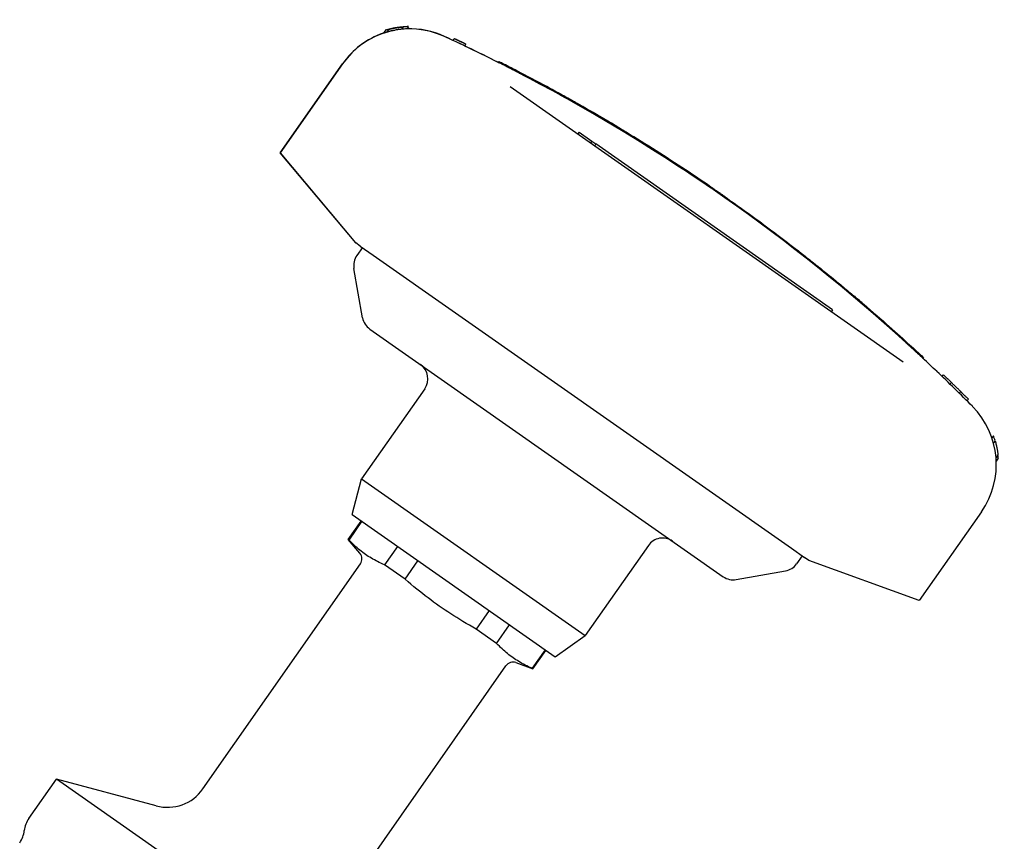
# Model space of a CAD drawing. Header units: millimetres. Extents: x 214 to 521, y 47 to 444.
# Tile 3 of 13: x 275 to 389, y 241 to 336. Entities that reach past the tile are written whole.
import ezdxf

# ---------------------------------------------------------------- set-up
doc = ezdxf.new("R2010")
doc.units = ezdxf.units.MM
doc.layers.add('Detail', color=2, linetype='Continuous')

msp = doc.modelspace()

# ---------------------------------------------------------------- linework, layer by layer
at = {"layer": 'Detail'}
for p, q in [((317.69, 334.59), (317.45, 334.26)), ((318.05, 334.7), (317.83, 334.37)), ((319.74, 334.98), (319.55, 334.71)), ((319.55, 334.97), (319.55, 334.97)), ((320.34, 335.01), (320.16, 334.76)), ((320.34, 335.01), (320.17, 334.76)), ((325.5, 333.42), (325.61, 333.65)), ((325.5, 333.42), (325.61, 333.65)), ((325.5, 333.42), (325.5, 333.42)), ((325.61, 333.65), (325.61, 333.65)), ((326.86, 332.78), (326.97, 333.01)), ((326.97, 333.01), (326.97, 333.01)), ((312.74, 330.72), (305.55, 320.45)), ((305.56, 320.45), (312.74, 330.71)), ((330.72, 330.89), (330.77, 330.98)), ((330.72, 330.89), (330.76, 330.87)), ((332.07, 328.12), (377.42, 296.37)), ((340.04, 322.85), (339.89, 322.65)), ((340.04, 322.85), (341.5, 321.83)), ((341.5, 321.83), (341.35, 321.63)), ((341.5, 321.83), (341.99, 321.49)), ((305.55, 320.45), (305.56, 320.45)), ((305.55, 320.45), (314.25, 310.08)), ((314.26, 310.08), (305.56, 320.45)), ((341.99, 321.49), (341.84, 321.28)), ((369.29, 302.37), (341.99, 321.49)), ((355.2, 316.43), (355.26, 316.52)), ((355.26, 316.52), (355.25, 316.52)), ((356.87, 315.28), (356.87, 315.28)), ((356.92, 315.36), (356.93, 315.36)), ((357.66, 314.72), (357.72, 314.8)), ((357.66, 314.72), (357.72, 314.8)), ((357.72, 314.8), (357.72, 314.8)), ((314.25, 310.08), (314.26, 310.08)), ((314.77, 309.72), (314.26, 310.08)), ((315.03, 309.54), (314.39, 308.62)), ((314.77, 309.72), (316.29, 308.66)), ((316.29, 308.66), (364.53, 274.88)), ((315.06, 301.44), (314.06, 307.13)), ((368.69, 306.36), (368.75, 306.44)), ((369.29, 302.37), (369.15, 302.17)), ((315.88, 300.15), (356.67, 271.59)), ((379.78, 296.85), (379.71, 296.77)), ((381.92, 294.68), (382.1, 294.86)), ((381.92, 294.68), (382.1, 294.86)), ((382.1, 294.86), (382.1, 294.86)), ((322.23, 293.27), (314.94, 282.86)), ((382.82, 293.81), (383, 293.99)), ((382.82, 293.81), (383, 293.99)), ((383, 293.99), (383, 293.99)), ((383.89, 292.76), (384.07, 292.94)), ((384.78, 291.88), (384.96, 292.06)), ((387.85, 287.85), (387.68, 287.6)), ((387.86, 287.84), (387.68, 287.59)), ((388.04, 287.27), (387.86, 287.01)), ((388.37, 285.63), (388.15, 285.32)), ((388.4, 285.26), (388.18, 284.93)), ((313.84, 278.75), (314.94, 282.86)), ((314.94, 282.86), (340.75, 264.8)), ((313.84, 278.75), (337.26, 262.36)), ((386.47, 279.09), (379.28, 268.83)), ((313.41, 275.88), (314.9, 278.01)), ((313.5, 275.82), (314.99, 277.95)), ((313.5, 275.82), (313.41, 275.88)), ((314.75, 274.29), (313.41, 275.88)), ((319.09, 275.08), (317.59, 272.95)), ((348.03, 275.2), (340.75, 264.8)), ((364.53, 274.88), (366.04, 273.82)), ((365.78, 274), (365.14, 273.09)), ((366.56, 273.46), (366.04, 273.82)), ((296.64, 247.14), (314.8, 273.07)), ((319.96, 271.29), (317.59, 272.95)), ((319.96, 271.29), (321.45, 273.42)), ((379.28, 268.83), (366.56, 273.46)), ((358.16, 271.26), (363.85, 272.26)), ((329.65, 267.69), (328.15, 265.56)), ((330.52, 263.9), (332.02, 266.03)), ((330.52, 263.9), (328.15, 265.56)), ((337.26, 262.36), (340.75, 264.8)), ((336.11, 263.16), (334.62, 261.03)), ((334.71, 260.97), (336.2, 263.1)), ((313.43, 235.38), (331.59, 261.31)), ((332.75, 261.68), (334.71, 260.97)), ((334.71, 260.97), (334.62, 261.03)), ((276.55, 243.72), (279.73, 248.26)), ((291.25, 245.17), (279.73, 248.26)), ((320.28, 219.87), (279.73, 248.26))]:
    msp.add_line(p, q, dxfattribs=at)
at = {"layer": 'Detail', "flags": 128}
for points in [[(319.55, 334.71), (319.42, 334.7), (319.29, 334.68), (319.17, 334.67), (319.05, 334.65), (318.94, 334.63), (318.83, 334.61), (318.73, 334.59), (318.63, 334.57), (318.54, 334.55), (318.45, 334.54), (318.36, 334.52), (318.29, 334.5), (318.21, 334.48), (318.15, 334.46), (318.09, 334.45), (318.03, 334.43), (317.99, 334.42), (317.94, 334.41), (317.91, 334.4), (317.88, 334.39), (317.86, 334.38), (317.84, 334.38), (317.83, 334.38), (317.83, 334.37)], [(318.05, 334.7), (318.06, 334.7), (318.07, 334.7), (318.08, 334.71), (318.1, 334.71), (318.13, 334.72), (318.17, 334.73), (318.21, 334.74), (318.26, 334.75), (318.31, 334.76), (318.37, 334.77), (318.43, 334.79), (318.5, 334.8), (318.58, 334.82), (318.66, 334.83), (318.74, 334.85), (318.84, 334.87), (318.93, 334.88), (319.03, 334.9), (319.14, 334.92), (319.25, 334.93), (319.37, 334.95), (319.49, 334.96), (319.61, 334.97), (319.74, 334.98)], [(320.34, 335.01), (320.15, 335.01), (319.96, 335), (319.79, 334.99), (319.64, 334.97), (319.49, 334.96), (319.35, 334.94), (319.23, 334.93), (319.13, 334.92), (319.03, 334.9), (318.95, 334.89), (318.89, 334.88), (318.84, 334.87), (318.8, 334.86), (318.78, 334.86), (318.77, 334.86), (318.78, 334.86), (318.81, 334.86), (318.85, 334.87), (318.91, 334.88), (318.98, 334.89), (319.06, 334.91), (319.16, 334.92), (319.28, 334.94), (319.41, 334.95), (319.55, 334.97)], [(325.61, 333.65), (325.67, 333.62), (325.72, 333.6), (325.78, 333.57), (325.84, 333.55), (325.89, 333.52), (325.95, 333.49), (326.01, 333.47), (326.06, 333.44), (326.12, 333.41), (326.18, 333.39), (326.23, 333.36), (326.29, 333.33), (326.35, 333.3), (326.4, 333.28), (326.46, 333.25), (326.52, 333.22), (326.57, 333.2), (326.63, 333.17), (326.69, 333.14), (326.74, 333.12), (326.8, 333.09), (326.85, 333.06), (326.91, 333.04), (326.97, 333.01)], [(326.97, 333.01), (326.91, 333.04), (326.86, 333.06), (326.8, 333.09), (326.74, 333.12), (326.69, 333.14), (326.63, 333.17), (326.57, 333.2), (326.52, 333.22), (326.46, 333.25), (326.4, 333.28), (326.35, 333.3), (326.29, 333.33), (326.23, 333.36), (326.18, 333.38), (326.12, 333.41), (326.06, 333.44), (326.01, 333.46), (325.95, 333.49), (325.89, 333.52), (325.84, 333.54), (325.78, 333.57), (325.72, 333.6), (325.67, 333.62), (325.61, 333.65)], [(330.76, 330.87), (330.75, 330.88), (330.74, 330.88), (330.73, 330.89), (330.72, 330.89), (330.71, 330.9), (330.71, 330.9), (330.7, 330.9), (330.69, 330.91), (330.69, 330.91), (330.68, 330.91), (330.68, 330.91), (330.68, 330.91), (330.68, 330.91), (330.68, 330.91), (330.68, 330.91), (330.68, 330.91), (330.68, 330.91), (330.68, 330.91), (330.69, 330.91), (330.69, 330.91), (330.7, 330.9), (330.71, 330.9), (330.71, 330.9), (330.72, 330.89)], [(338.89, 326.56), (338.45, 326.8), (338.02, 327.04), (337.58, 327.29), (337.15, 327.52), (336.72, 327.76), (336.29, 327.99), (335.88, 328.21), (335.47, 328.43), (335.07, 328.64), (334.69, 328.85), (334.31, 329.04), (333.95, 329.23), (333.6, 329.42), (333.27, 329.59), (332.96, 329.75), (332.66, 329.91), (332.38, 330.05), (332.12, 330.18), (331.88, 330.3), (331.66, 330.42), (331.46, 330.52), (331.29, 330.61), (331.14, 330.68), (331.01, 330.75), (330.9, 330.8), (330.82, 330.84), (330.76, 330.87)], [(338.94, 326.65), (338.5, 326.89), (338.07, 327.13), (337.63, 327.37), (337.2, 327.61), (336.77, 327.84), (336.35, 328.07), (335.94, 328.29), (335.53, 328.51), (335.13, 328.72), (334.75, 328.93), (334.38, 329.12), (334.02, 329.31), (333.67, 329.49), (333.34, 329.67), (333.02, 329.83), (332.73, 329.98), (332.45, 330.13), (332.19, 330.26), (331.95, 330.38), (331.73, 330.5), (331.53, 330.6), (331.35, 330.69), (331.2, 330.76), (331.07, 330.83), (330.96, 330.88), (330.88, 330.93), (330.82, 330.96), (330.78, 330.98), (330.77, 330.98), (330.78, 330.98), (330.82, 330.96), (330.88, 330.93), (330.96, 330.88), (331.07, 330.83), (331.2, 330.76), (331.35, 330.68), (331.53, 330.6), (331.73, 330.49), (331.95, 330.38), (332.19, 330.26), (332.45, 330.13), (332.73, 329.98), (333.03, 329.83), (333.34, 329.66), (333.67, 329.49), (334.02, 329.31), (334.38, 329.12), (334.75, 328.92), (335.14, 328.72), (335.53, 328.51), (335.94, 328.29), (336.35, 328.07), (336.78, 327.84), (337.2, 327.61), (337.63, 327.37), (338.07, 327.13), (338.51, 326.89), (338.94, 326.64)], [(333.14, 329.65), (333.07, 329.69), (333.01, 329.72), (332.95, 329.76), (332.88, 329.79), (332.82, 329.82), (332.76, 329.85), (332.7, 329.88), (332.64, 329.91), (332.58, 329.95), (332.52, 329.98), (332.45, 330.01), (332.38, 330.05), (332.32, 330.08), (332.25, 330.11), (332.19, 330.15), (332.13, 330.18), (332.07, 330.21), (332.01, 330.24), (331.95, 330.27), (331.89, 330.3), (331.84, 330.33), (331.78, 330.36), (331.72, 330.38), (331.67, 330.41)], [(332.06, 330.33), (332.1, 330.31), (332.21, 330.25), (332.4, 330.15), (332.65, 330.02), (332.97, 329.86), (333.33, 329.67), (333.73, 329.46), (334.16, 329.24), (334.61, 329), (335.06, 328.76), (335.5, 328.53), (335.91, 328.3), (336.3, 328.1), (336.63, 327.92), (336.91, 327.76), (337.13, 327.65), (337.28, 327.56), (337.36, 327.52), (337.36, 327.52), (337.28, 327.56), (337.13, 327.64), (336.92, 327.76), (336.63, 327.92), (336.3, 328.1), (335.92, 328.3), (335.5, 328.53), (335.06, 328.76), (334.61, 329), (334.17, 329.23), (333.74, 329.46), (333.33, 329.67), (332.97, 329.86), (332.65, 330.02), (332.4, 330.15), (332.21, 330.25), (332.1, 330.31), (332.06, 330.33)], [(334.05, 329.18), (334.01, 329.2), (333.97, 329.22), (333.94, 329.24), (333.9, 329.26), (333.86, 329.28), (333.82, 329.3), (333.78, 329.32), (333.75, 329.34), (333.71, 329.36), (333.67, 329.38), (333.63, 329.4), (333.6, 329.42), (333.56, 329.44), (333.52, 329.46), (333.48, 329.48), (333.44, 329.5), (333.41, 329.52), (333.37, 329.54), (333.33, 329.56), (333.29, 329.58), (333.26, 329.6), (333.22, 329.61), (333.18, 329.63), (333.14, 329.65)], [(338.15, 327.08), (338.18, 327.07), (338.26, 327.02), (338.39, 326.95), (338.55, 326.86), (338.74, 326.76), (338.94, 326.64), (339.14, 326.53), (339.33, 326.42), (339.5, 326.33), (339.62, 326.26), (339.7, 326.22), (339.73, 326.2), (339.7, 326.22), (339.62, 326.26), (339.5, 326.33), (339.33, 326.42), (339.15, 326.53), (338.94, 326.64), (338.74, 326.76), (338.55, 326.86), (338.39, 326.95), (338.26, 327.02), (338.18, 327.07), (338.15, 327.08)], [(355.25, 316.52), (354.84, 316.8), (354.42, 317.09), (354, 317.37), (353.58, 317.66), (353.16, 317.94), (352.74, 318.22), (352.32, 318.5), (351.9, 318.77), (351.48, 319.05), (351.05, 319.33), (350.63, 319.6), (350.2, 319.88), (349.78, 320.15), (349.35, 320.42), (348.93, 320.69), (348.5, 320.96), (348.07, 321.23), (347.64, 321.5), (347.21, 321.77), (346.78, 322.04), (346.35, 322.3), (345.92, 322.56), (345.49, 322.83), (345.06, 323.09), (344.62, 323.35), (344.19, 323.61), (343.76, 323.87), (343.32, 324.13), (342.89, 324.38), (342.45, 324.64), (342.01, 324.89), (341.58, 325.15), (341.14, 325.4), (340.7, 325.65), (340.26, 325.9), (339.82, 326.15), (339.38, 326.4), (338.94, 326.65)], [(338.94, 326.64), (339.38, 326.4), (339.82, 326.15), (340.26, 325.9), (340.7, 325.65), (341.14, 325.4), (341.58, 325.14), (342.02, 324.89), (342.45, 324.64), (342.89, 324.38), (343.33, 324.12), (343.76, 323.87), (344.19, 323.61), (344.63, 323.35), (345.06, 323.09), (345.49, 322.82), (345.93, 322.56), (346.36, 322.3), (346.79, 322.03), (347.22, 321.77), (347.65, 321.5), (348.07, 321.23), (348.5, 320.96), (348.93, 320.69), (349.36, 320.42), (349.78, 320.15), (350.21, 319.88), (350.63, 319.6), (351.06, 319.33), (351.48, 319.05), (351.9, 318.77), (352.32, 318.49), (352.75, 318.21), (353.17, 317.93), (353.59, 317.65), (354, 317.37), (354.42, 317.09), (354.84, 316.8), (355.26, 316.52)], [(340.42, 325.81), (340.46, 325.79), (340.57, 325.72), (340.75, 325.62), (341, 325.48), (341.31, 325.3), (341.66, 325.1), (342.05, 324.87), (342.47, 324.62), (342.91, 324.37), (343.35, 324.11), (343.77, 323.86), (344.18, 323.62), (344.55, 323.39), (344.88, 323.2), (345.15, 323.03), (345.37, 322.9), (345.51, 322.81), (345.59, 322.77), (345.59, 322.77), (345.51, 322.81), (345.37, 322.9), (345.16, 323.03), (344.88, 323.19), (344.56, 323.39), (344.18, 323.61), (343.78, 323.86), (343.35, 324.11), (342.91, 324.37), (342.48, 324.62), (342.06, 324.87), (341.66, 325.1), (341.31, 325.3), (341, 325.48), (340.75, 325.62), (340.57, 325.72), (340.46, 325.79), (340.42, 325.81)], [(355.26, 316.52), (355.36, 316.45), (355.46, 316.38), (355.57, 316.3), (355.67, 316.23), (355.77, 316.16), (355.88, 316.09), (355.98, 316.02), (356.08, 315.95), (356.18, 315.88), (356.29, 315.81), (356.39, 315.74), (356.49, 315.66), (356.6, 315.59), (356.7, 315.52), (356.8, 315.45), (356.9, 315.38), (357.01, 315.31), (357.11, 315.23), (357.21, 315.16), (357.31, 315.09), (357.41, 315.02), (357.52, 314.95), (357.62, 314.87), (357.72, 314.8)], [(356.92, 315.36), (356.85, 315.41), (356.78, 315.46), (356.72, 315.51), (356.65, 315.56), (356.58, 315.61), (356.51, 315.65), (356.44, 315.7), (356.37, 315.75), (356.3, 315.8), (356.23, 315.85), (356.16, 315.89), (356.09, 315.94), (356.02, 315.99), (355.95, 316.04), (355.88, 316.09), (355.81, 316.14), (355.74, 316.18), (355.67, 316.23), (355.6, 316.28), (355.53, 316.33), (355.46, 316.38), (355.39, 316.42), (355.32, 316.47), (355.26, 316.52)], [(357.72, 314.8), (358.03, 314.58), (358.33, 314.37), (358.64, 314.15), (358.94, 313.93), (359.25, 313.71), (359.55, 313.49), (359.86, 313.27), (360.16, 313.05), (360.46, 312.83), (360.77, 312.61), (361.07, 312.39), (361.37, 312.16), (361.67, 311.94), (361.97, 311.72), (362.27, 311.49), (362.57, 311.27), (362.87, 311.04), (363.17, 310.81), (363.47, 310.59), (363.77, 310.36), (364.07, 310.13), (364.37, 309.9), (364.66, 309.68), (364.96, 309.45)], [(364.96, 309.45), (365.13, 309.32), (365.3, 309.19), (365.46, 309.06), (365.63, 308.93), (365.8, 308.8), (365.96, 308.67), (366.13, 308.54), (366.29, 308.41), (366.45, 308.28), (366.62, 308.15), (366.78, 308.02), (366.94, 307.9), (367.1, 307.77), (367.26, 307.64), (367.41, 307.52), (367.57, 307.39), (367.72, 307.27), (367.88, 307.15), (368.03, 307.03), (368.18, 306.91), (368.32, 306.79), (368.47, 306.67), (368.61, 306.56), (368.75, 306.44)], [(368.75, 306.44), (368.76, 306.44), (368.76, 306.44), (368.76, 306.44), (368.77, 306.43), (368.77, 306.42), (368.78, 306.42), (368.79, 306.41), (368.81, 306.4), (368.82, 306.39), (368.83, 306.38), (368.85, 306.36), (368.87, 306.35), (368.89, 306.33), (368.91, 306.32), (368.93, 306.3), (368.95, 306.28), (368.97, 306.27), (368.99, 306.25), (369.02, 306.23), (369.04, 306.21), (369.07, 306.19), (369.09, 306.17), (369.12, 306.15), (369.14, 306.13)], [(369.14, 306.13), (369.3, 306), (369.46, 305.87), (369.61, 305.74), (369.77, 305.61), (369.93, 305.48), (370.08, 305.35), (370.24, 305.23), (370.4, 305.1), (370.55, 304.97), (370.71, 304.84), (370.86, 304.71), (371.02, 304.58), (371.17, 304.45), (371.33, 304.32), (371.49, 304.19), (371.64, 304.06), (371.8, 303.93), (371.95, 303.8), (372.11, 303.67), (372.26, 303.54), (372.41, 303.4), (372.57, 303.27), (372.72, 303.14), (372.88, 303.01)], [(372.88, 303.01), (373.26, 302.68), (373.64, 302.36), (374.01, 302.03), (374.38, 301.71), (374.75, 301.39), (375.11, 301.08), (375.46, 300.76), (375.81, 300.46), (376.14, 300.16), (376.47, 299.87), (376.78, 299.59), (377.09, 299.32), (377.38, 299.05), (377.65, 298.8), (377.91, 298.57), (378.16, 298.34), (378.39, 298.13), (378.61, 297.93), (378.81, 297.75), (378.99, 297.58), (379.15, 297.43), (379.3, 297.3), (379.42, 297.18), (379.53, 297.08), (379.62, 296.99), (379.69, 296.93), (379.74, 296.88), (379.77, 296.86), (379.78, 296.85)], [(378.49, 297.9), (378.46, 297.93), (378.43, 297.96), (378.4, 297.99), (378.37, 298.01), (378.34, 298.04), (378.31, 298.07), (378.27, 298.1), (378.24, 298.13), (378.21, 298.16), (378.18, 298.19), (378.15, 298.22), (378.12, 298.24), (378.09, 298.27), (378.05, 298.3), (378.02, 298.33), (377.99, 298.36), (377.96, 298.39), (377.93, 298.42), (377.9, 298.45), (377.86, 298.47), (377.83, 298.5), (377.8, 298.53), (377.77, 298.56), (377.74, 298.59)], [(379.71, 296.77), (379.67, 296.81), (379.62, 296.86), (379.58, 296.9), (379.53, 296.94), (379.49, 296.98), (379.44, 297.03), (379.39, 297.07), (379.34, 297.11), (379.3, 297.16), (379.25, 297.21), (379.2, 297.25), (379.14, 297.3), (379.09, 297.35), (379.04, 297.4), (378.98, 297.45), (378.93, 297.5), (378.87, 297.55), (378.82, 297.6), (378.77, 297.65), (378.72, 297.7), (378.66, 297.75), (378.61, 297.8), (378.55, 297.85), (378.49, 297.9)], [(383, 293.99), (382.96, 294.02), (382.92, 294.06), (382.88, 294.1), (382.85, 294.13), (382.81, 294.17), (382.77, 294.21), (382.73, 294.24), (382.7, 294.28), (382.66, 294.31), (382.62, 294.35), (382.58, 294.39), (382.55, 294.42), (382.51, 294.46), (382.47, 294.5), (382.43, 294.53), (382.4, 294.57), (382.36, 294.6), (382.32, 294.64), (382.28, 294.68), (382.25, 294.71), (382.21, 294.75), (382.17, 294.78), (382.13, 294.82), (382.1, 294.86)], [(384.07, 292.94), (384.03, 292.98), (383.98, 293.02), (383.94, 293.07), (383.89, 293.11), (383.85, 293.16), (383.8, 293.2), (383.76, 293.24), (383.71, 293.29), (383.67, 293.33), (383.62, 293.38), (383.58, 293.42), (383.53, 293.46), (383.49, 293.51), (383.44, 293.55), (383.4, 293.59), (383.36, 293.64), (383.31, 293.68), (383.27, 293.73), (383.22, 293.77), (383.18, 293.81), (383.13, 293.86), (383.09, 293.9), (383.04, 293.94), (383, 293.99)], [(384.96, 292.06), (384.92, 292.09), (384.88, 292.13), (384.85, 292.17), (384.81, 292.2), (384.77, 292.24), (384.74, 292.28), (384.7, 292.31), (384.66, 292.35), (384.63, 292.39), (384.59, 292.42), (384.55, 292.46), (384.51, 292.5), (384.48, 292.53), (384.44, 292.57), (384.4, 292.61), (384.37, 292.64), (384.33, 292.68), (384.29, 292.72), (384.26, 292.75), (384.22, 292.79), (384.18, 292.83), (384.14, 292.86), (384.11, 292.9), (384.07, 292.94)], [(388.04, 287.27), (388.08, 287.15), (388.11, 287.03), (388.14, 286.92), (388.17, 286.81), (388.19, 286.7), (388.21, 286.6), (388.23, 286.5), (388.25, 286.41), (388.27, 286.32), (388.28, 286.23), (388.3, 286.15), (388.31, 286.08), (388.32, 286.01), (388.33, 285.94), (388.34, 285.89), (388.35, 285.83), (388.35, 285.79), (388.36, 285.75), (388.36, 285.71), (388.37, 285.68), (388.37, 285.66), (388.37, 285.64), (388.37, 285.63), (388.37, 285.63)], [(317.59, 272.95), (317.39, 273.04), (317.18, 273.14), (316.99, 273.23), (316.79, 273.33), (316.61, 273.42), (316.42, 273.52), (316.24, 273.63), (316.07, 273.73), (315.89, 273.83), (315.72, 273.94), (315.56, 274.05), (315.39, 274.17), (315.23, 274.28), (315.07, 274.4), (314.91, 274.52), (314.75, 274.65), (314.59, 274.78), (314.44, 274.91), (314.28, 275.05), (314.12, 275.2), (313.97, 275.34), (313.81, 275.5), (313.66, 275.65), (313.5, 275.82)], [(328.15, 265.56), (327.76, 265.78), (327.38, 266), (327.01, 266.21), (326.64, 266.43), (326.28, 266.65), (325.93, 266.87), (325.58, 267.09), (325.24, 267.31), (324.9, 267.53), (324.57, 267.75), (324.23, 267.98), (323.91, 268.2), (323.58, 268.44), (323.25, 268.67), (322.93, 268.91), (322.61, 269.15), (322.28, 269.4), (321.96, 269.65), (321.63, 269.91), (321.3, 270.17), (320.97, 270.44), (320.64, 270.72), (320.3, 271), (319.96, 271.29)], [(334.62, 261.03), (334.41, 261.12), (334.21, 261.21), (334.01, 261.31), (333.82, 261.41), (333.63, 261.5), (333.45, 261.6), (333.27, 261.7), (333.09, 261.81), (332.92, 261.91), (332.75, 262.02), (332.58, 262.13), (332.42, 262.24), (332.26, 262.36), (332.09, 262.48), (331.93, 262.6), (331.78, 262.73), (331.62, 262.86), (331.46, 262.99), (331.31, 263.13), (331.15, 263.27), (330.99, 263.42), (330.84, 263.57), (330.68, 263.73), (330.52, 263.9)]]:
    msp.add_lwpolyline(points, dxfattribs=at)
at = {"layer": 'Detail'}
for centre, radius, start, end in [((316.03, 307.48), 2, 145, 190), ((317.03, 301.79), 2, 190, 235), ((320.59, 294.42), 2, 325, 55), ((349.67, 274.05), 2, 55, 145), ((313.98, 273.65), 1, 325, 40), ((363.5, 274.23), 2, 280, 325), ((357.82, 273.23), 2, 235, 280), ((332.41, 260.74), 1, 70, 145), ((292.54, 250), 5, 255, 325), ((279, 242), 3, 145, 173.955), ((273.04, 242.63), 3, 325, 353.955)]:
    msp.add_arc(centre, radius, start, end, dxfattribs=at)
for centre, major_axis, ratio, start_param, end_param in [((320.52, 325.26), (5.45, 7.78), 1, 0.177995, 1.570796), ((320.52, 325.27), (-5.45, -7.78), 1, 4.081575, 4.712389), ((320.52, 325.27), (-5.45, -7.78), 0.99991, 4.039883, 4.081808), ((320.52, 325.27), (-5.59, -7.99), 0.999632, 3.801971, 4.047484), ((320.52, 325.27), (5.59, 7.99), 0.99991, 0.777846, 0.905891), ((320.52, 325.27), (-7.99, 5.59), 0.999725, 5.341388, 5.422789), ((320.52, 325.26), (-5.45, -7.78), 0.999917, 3.790807, 3.855188), ((320.52, 325.26), (5.59, 7.99), 0.999917, 0.629894, 0.691603), ((320.54, 325.26), (-8.01, 5.61), 0.996938, 5.341388, 5.372768), ((320.52, 325.27), (-7.78, 5.45), 0.999725, 5.360671, 5.361207), ((320.52, 325.27), (5.45, 7.78), 1, 0.177995, 0.648093), ((236.41, 143.26), (120.45, 172.02), 1, 0.172745, 0.177996), ((236.42, 143.26), (120.45, 172.02), 1, 0.140109, 0.177996), ((236.42, 143.26), (120.45, 172.02), 1, 0.165613, 0.172756), ((236.41, 143.26), (94.31, 187.63), 1, 0, 0.020474), ((236.42, 143.26), (97.63, 185.92), 1, 6.02853, 6.283185), ((236.42, 143.26), (118.78, 173.18), 1, 0, 0.091429), ((236.44, 143.29), (120.43, 171.99), 1, 0, 0.000002), ((236.42, 143.26), (143.29, 153.52), 1, 6.272726, 6.283185), ((236.42, 143.26), (144.89, 152.01), 1, 6.255758, 6.283185), ((378.68, 284.54), (5.45, 7.78), 1, 4.712389, 6.10519), ((378.68, 284.54), (-5.59, -7.99), 0.999725, 2.526499, 2.527761), ((378.68, 284.54), (7.99, -5.59), 0.999917, 0.895099, 0.956079), ((378.68, 284.54), (7.99, -5.59), 0.99991, 0.684645, 0.722528)]:
    msp.add_ellipse(centre, major_axis=major_axis, ratio=ratio, start_param=start_param, end_param=end_param, dxfattribs=at)

doc.saveas('drawing.dxf')
